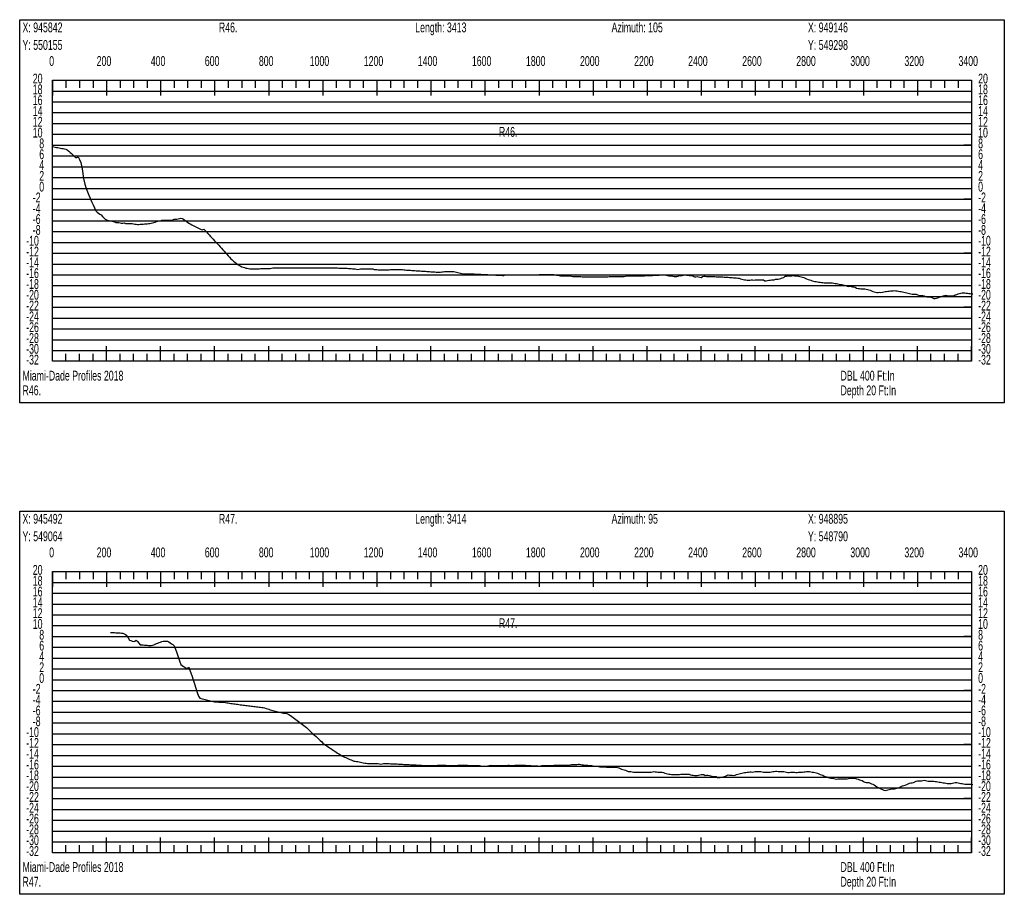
# Model space of a CAD drawing. Header units: feet. Extents: x 1 to 30, y -268 to -1.
# Tile 56 of 94: x 11 to 20, y -109 to -101. Entities that reach past the tile are written whole.
import ezdxf

# ---------------------------------------------------------------- set-up
doc = ezdxf.new("R2010")
doc.units = ezdxf.units.FT
doc.header["$MEASUREMENT"] = 0
doc.layers.add('LABELS', color=7, linetype='Continuous')
doc.layers.add('XSECTION', color=7, linetype='Continuous')

msp = doc.modelspace()

# ---------------------------------------------------------------- linework, layer by layer
at = {"layer": 'XSECTION', "color": 0, "linetype": 'Continuous'}
for points in [[(11.106, -100.99), (20.212, -100.99), (20.212, -104.535), (11.106, -104.535), (11.106, -100.99)], [(11.409, -101.55), (19.909, -101.55), (19.909, -104.15), (11.409, -104.15), (11.409, -101.55)], [(11.409, -101.55), (11.409, -101.691)], [(11.409, -101.55), (11.409, -101.691)], [(11.409, -101.55), (11.409, -101.62)], [(11.409, -101.55), (11.409, -101.62)], [(11.534, -101.55), (11.534, -101.62)], [(11.659, -101.55), (11.659, -101.62)], [(11.784, -101.55), (11.784, -101.62)], [(11.909, -101.55), (11.909, -101.691)], [(11.909, -101.55), (11.909, -101.62)], [(12.034, -101.55), (12.034, -101.62)], [(12.159, -101.55), (12.159, -101.62)], [(12.284, -101.55), (12.284, -101.62)], [(12.409, -101.55), (12.409, -101.691)], [(12.409, -101.55), (12.409, -101.62)], [(12.534, -101.55), (12.534, -101.62)], [(12.659, -101.55), (12.659, -101.62)], [(12.784, -101.55), (12.784, -101.62)], [(12.909, -101.55), (12.909, -101.691)], [(12.909, -101.55), (12.909, -101.62)], [(13.034, -101.55), (13.034, -101.62)], [(13.159, -101.55), (13.159, -101.62)], [(13.284, -101.55), (13.284, -101.62)], [(13.409, -101.55), (13.409, -101.691)], [(13.409, -101.55), (13.409, -101.62)], [(13.534, -101.55), (13.534, -101.62)], [(13.659, -101.55), (13.659, -101.62)], [(13.784, -101.55), (13.784, -101.62)], [(13.909, -101.55), (13.909, -101.691)], [(13.909, -101.55), (13.909, -101.62)], [(14.034, -101.55), (14.034, -101.62)], [(14.159, -101.55), (14.159, -101.62)], [(14.284, -101.55), (14.284, -101.62)], [(14.409, -101.55), (14.409, -101.691)], [(14.409, -101.55), (14.409, -101.62)], [(14.534, -101.55), (14.534, -101.62)], [(14.659, -101.55), (14.659, -101.62)], [(14.784, -101.55), (14.784, -101.62)], [(14.909, -101.55), (14.909, -101.691)], [(14.909, -101.55), (14.909, -101.62)], [(15.034, -101.55), (15.034, -101.62)], [(15.159, -101.55), (15.159, -101.62)], [(15.284, -101.55), (15.284, -101.62)], [(15.409, -101.55), (15.409, -101.691)], [(15.409, -101.55), (15.409, -101.62)], [(15.534, -101.55), (15.534, -101.62)], [(15.659, -101.55), (15.659, -101.62)], [(15.784, -101.55), (15.784, -101.62)], [(15.909, -101.55), (15.909, -101.691)], [(15.909, -101.55), (15.909, -101.62)], [(16.034, -101.55), (16.034, -101.62)], [(16.159, -101.55), (16.159, -101.62)], [(16.284, -101.55), (16.284, -101.62)], [(16.409, -101.55), (16.409, -101.691)], [(16.409, -101.55), (16.409, -101.62)], [(16.534, -101.55), (16.534, -101.62)], [(16.659, -101.55), (16.659, -101.62)], [(16.784, -101.55), (16.784, -101.62)], [(16.909, -101.55), (16.909, -101.691)], [(16.909, -101.55), (16.909, -101.62)], [(17.034, -101.55), (17.034, -101.62)], [(17.159, -101.55), (17.159, -101.62)], [(17.284, -101.55), (17.284, -101.62)], [(17.409, -101.55), (17.409, -101.691)], [(17.409, -101.55), (17.409, -101.62)], [(17.534, -101.55), (17.534, -101.62)], [(17.659, -101.55), (17.659, -101.62)], [(17.784, -101.55), (17.784, -101.62)], [(17.909, -101.55), (17.909, -101.691)], [(17.909, -101.55), (17.909, -101.62)], [(18.034, -101.55), (18.034, -101.62)], [(18.159, -101.55), (18.159, -101.62)], [(18.284, -101.55), (18.284, -101.62)], [(18.409, -101.55), (18.409, -101.691)], [(18.409, -101.55), (18.409, -101.62)], [(18.534, -101.55), (18.534, -101.62)], [(18.659, -101.55), (18.659, -101.62)], [(18.784, -101.55), (18.784, -101.62)], [(18.909, -101.55), (18.909, -101.691)], [(18.909, -101.55), (18.909, -101.62)], [(19.034, -101.55), (19.034, -101.62)], [(19.159, -101.55), (19.159, -101.62)], [(19.284, -101.55), (19.284, -101.62)], [(19.409, -101.55), (19.409, -101.691)], [(19.409, -101.55), (19.409, -101.62)], [(19.534, -101.55), (19.534, -101.62)], [(19.659, -101.55), (19.659, -101.62)], [(19.784, -101.55), (19.784, -101.62)], [(19.909, -101.55), (19.909, -101.691)], [(19.909, -101.55), (19.909, -101.62)], [(11.409, -102.15), (11.479, -102.15)], [(19.909, -102.15), (19.839, -102.15)], [(11.409, -102.65), (11.479, -102.65)], [(19.909, -102.65), (19.839, -102.65)], [(11.409, -103.15), (11.479, -103.15)], [(19.909, -103.15), (19.839, -103.15)], [(11.409, -103.65), (11.479, -103.65)], [(19.909, -103.65), (19.839, -103.65)], [(11.409, -104.15), (11.409, -104.009)], [(11.409, -104.15), (11.409, -104.009)], [(11.409, -104.15), (11.409, -104.08)], [(11.409, -104.15), (11.409, -104.08)], [(11.534, -104.15), (11.534, -104.08)], [(11.659, -104.15), (11.659, -104.08)], [(11.784, -104.15), (11.784, -104.08)], [(11.909, -104.15), (11.909, -104.009)], [(11.909, -104.15), (11.909, -104.08)], [(12.034, -104.15), (12.034, -104.08)], [(12.159, -104.15), (12.159, -104.08)], [(12.284, -104.15), (12.284, -104.08)], [(12.409, -104.15), (12.409, -104.009)], [(12.409, -104.15), (12.409, -104.08)], [(12.534, -104.15), (12.534, -104.08)], [(12.659, -104.15), (12.659, -104.08)], [(12.784, -104.15), (12.784, -104.08)], [(12.909, -104.15), (12.909, -104.009)], [(12.909, -104.15), (12.909, -104.08)], [(13.034, -104.15), (13.034, -104.08)], [(13.159, -104.15), (13.159, -104.08)], [(13.284, -104.15), (13.284, -104.08)], [(13.409, -104.15), (13.409, -104.009)], [(13.409, -104.15), (13.409, -104.08)], [(13.534, -104.15), (13.534, -104.08)], [(13.659, -104.15), (13.659, -104.08)], [(13.784, -104.15), (13.784, -104.08)], [(13.909, -104.15), (13.909, -104.009)], [(13.909, -104.15), (13.909, -104.08)], [(14.034, -104.15), (14.034, -104.08)], [(14.159, -104.15), (14.159, -104.08)], [(14.284, -104.15), (14.284, -104.08)], [(14.409, -104.15), (14.409, -104.009)], [(14.409, -104.15), (14.409, -104.08)], [(14.534, -104.15), (14.534, -104.08)], [(14.659, -104.15), (14.659, -104.08)], [(14.784, -104.15), (14.784, -104.08)], [(14.909, -104.15), (14.909, -104.009)], [(14.909, -104.15), (14.909, -104.08)], [(15.034, -104.15), (15.034, -104.08)], [(15.159, -104.15), (15.159, -104.08)], [(15.284, -104.15), (15.284, -104.08)], [(15.409, -104.15), (15.409, -104.009)], [(15.409, -104.15), (15.409, -104.08)], [(15.534, -104.15), (15.534, -104.08)], [(15.659, -104.15), (15.659, -104.08)], [(15.784, -104.15), (15.784, -104.08)], [(15.909, -104.15), (15.909, -104.009)], [(15.909, -104.15), (15.909, -104.08)], [(16.034, -104.15), (16.034, -104.08)], [(16.159, -104.15), (16.159, -104.08)], [(16.284, -104.15), (16.284, -104.08)], [(16.409, -104.15), (16.409, -104.009)], [(16.409, -104.15), (16.409, -104.08)], [(16.534, -104.15), (16.534, -104.08)], [(16.659, -104.15), (16.659, -104.08)], [(16.784, -104.15), (16.784, -104.08)], [(16.909, -104.15), (16.909, -104.009)], [(16.909, -104.15), (16.909, -104.08)], [(17.034, -104.15), (17.034, -104.08)], [(17.159, -104.15), (17.159, -104.08)], [(17.284, -104.15), (17.284, -104.08)], [(17.409, -104.15), (17.409, -104.009)], [(17.409, -104.15), (17.409, -104.08)], [(17.534, -104.15), (17.534, -104.08)], [(17.659, -104.15), (17.659, -104.08)], [(17.784, -104.15), (17.784, -104.08)], [(17.909, -104.15), (17.909, -104.009)], [(17.909, -104.15), (17.909, -104.08)], [(18.034, -104.15), (18.034, -104.08)], [(18.159, -104.15), (18.159, -104.08)], [(18.284, -104.15), (18.284, -104.08)], [(18.409, -104.15), (18.409, -104.009)], [(18.409, -104.15), (18.409, -104.08)], [(18.534, -104.15), (18.534, -104.08)], [(18.659, -104.15), (18.659, -104.08)], [(18.784, -104.15), (18.784, -104.08)], [(18.909, -104.15), (18.909, -104.009)], [(18.909, -104.15), (18.909, -104.08)], [(19.034, -104.15), (19.034, -104.08)], [(19.159, -104.15), (19.159, -104.08)], [(19.284, -104.15), (19.284, -104.08)], [(19.409, -104.15), (19.409, -104.009)], [(19.409, -104.15), (19.409, -104.08)], [(19.534, -104.15), (19.534, -104.08)], [(19.659, -104.15), (19.659, -104.08)], [(19.784, -104.15), (19.784, -104.08)], [(19.909, -104.15), (19.909, -104.009)], [(19.909, -104.15), (19.909, -104.08)], [(11.106, -105.535), (20.212, -105.535), (20.212, -109.08), (11.106, -109.08), (11.106, -105.535)], [(11.409, -106.095), (19.909, -106.095), (19.909, -108.695), (11.409, -108.695), (11.409, -106.095)], [(11.409, -106.095), (11.409, -106.236)], [(11.409, -106.095), (11.409, -106.236)], [(11.409, -106.095), (11.409, -106.165)], [(11.409, -106.095), (11.409, -106.165)], [(11.534, -106.095), (11.534, -106.165)], [(11.659, -106.095), (11.659, -106.165)], [(11.784, -106.095), (11.784, -106.165)], [(11.909, -106.095), (11.909, -106.236)], [(11.909, -106.095), (11.909, -106.165)], [(12.034, -106.095), (12.034, -106.165)], [(12.159, -106.095), (12.159, -106.165)], [(12.284, -106.095), (12.284, -106.165)], [(12.409, -106.095), (12.409, -106.236)], [(12.409, -106.095), (12.409, -106.165)], [(12.534, -106.095), (12.534, -106.165)], [(12.659, -106.095), (12.659, -106.165)], [(12.784, -106.095), (12.784, -106.165)], [(12.909, -106.095), (12.909, -106.236)], [(12.909, -106.095), (12.909, -106.165)], [(13.034, -106.095), (13.034, -106.165)], [(13.159, -106.095), (13.159, -106.165)], [(13.284, -106.095), (13.284, -106.165)], [(13.409, -106.095), (13.409, -106.236)], [(13.409, -106.095), (13.409, -106.165)], [(13.534, -106.095), (13.534, -106.165)], [(13.659, -106.095), (13.659, -106.165)], [(13.784, -106.095), (13.784, -106.165)], [(13.909, -106.095), (13.909, -106.236)], [(13.909, -106.095), (13.909, -106.165)], [(14.034, -106.095), (14.034, -106.165)], [(14.159, -106.095), (14.159, -106.165)], [(14.284, -106.095), (14.284, -106.165)], [(14.409, -106.095), (14.409, -106.236)], [(14.409, -106.095), (14.409, -106.165)], [(14.534, -106.095), (14.534, -106.165)], [(14.659, -106.095), (14.659, -106.165)], [(14.784, -106.095), (14.784, -106.165)], [(14.909, -106.095), (14.909, -106.236)], [(14.909, -106.095), (14.909, -106.165)], [(15.034, -106.095), (15.034, -106.165)], [(15.159, -106.095), (15.159, -106.165)], [(15.284, -106.095), (15.284, -106.165)], [(15.409, -106.095), (15.409, -106.236)], [(15.409, -106.095), (15.409, -106.165)], [(15.534, -106.095), (15.534, -106.165)], [(15.659, -106.095), (15.659, -106.165)], [(15.784, -106.095), (15.784, -106.165)], [(15.909, -106.095), (15.909, -106.236)], [(15.909, -106.095), (15.909, -106.165)], [(16.034, -106.095), (16.034, -106.165)], [(16.159, -106.095), (16.159, -106.165)], [(16.284, -106.095), (16.284, -106.165)], [(16.409, -106.095), (16.409, -106.236)], [(16.409, -106.095), (16.409, -106.165)], [(16.534, -106.095), (16.534, -106.165)], [(16.659, -106.095), (16.659, -106.165)], [(16.784, -106.095), (16.784, -106.165)], [(16.909, -106.095), (16.909, -106.236)], [(16.909, -106.095), (16.909, -106.165)], [(17.034, -106.095), (17.034, -106.165)], [(17.159, -106.095), (17.159, -106.165)], [(17.284, -106.095), (17.284, -106.165)], [(17.409, -106.095), (17.409, -106.236)], [(17.409, -106.095), (17.409, -106.165)], [(17.534, -106.095), (17.534, -106.165)], [(17.659, -106.095), (17.659, -106.165)], [(17.784, -106.095), (17.784, -106.165)], [(17.909, -106.095), (17.909, -106.236)], [(17.909, -106.095), (17.909, -106.165)], [(18.034, -106.095), (18.034, -106.165)], [(18.159, -106.095), (18.159, -106.165)], [(18.284, -106.095), (18.284, -106.165)], [(18.409, -106.095), (18.409, -106.236)], [(18.409, -106.095), (18.409, -106.165)], [(18.534, -106.095), (18.534, -106.165)], [(18.659, -106.095), (18.659, -106.165)], [(18.784, -106.095), (18.784, -106.165)], [(18.909, -106.095), (18.909, -106.236)], [(18.909, -106.095), (18.909, -106.165)], [(19.034, -106.095), (19.034, -106.165)], [(19.159, -106.095), (19.159, -106.165)], [(19.284, -106.095), (19.284, -106.165)], [(19.409, -106.095), (19.409, -106.236)], [(19.409, -106.095), (19.409, -106.165)], [(19.534, -106.095), (19.534, -106.165)], [(19.659, -106.095), (19.659, -106.165)], [(19.784, -106.095), (19.784, -106.165)], [(19.909, -106.095), (19.909, -106.236)], [(19.909, -106.095), (19.909, -106.165)], [(11.409, -106.695), (11.479, -106.695)], [(19.909, -106.695), (19.839, -106.695)], [(11.409, -107.195), (11.479, -107.195)], [(19.909, -107.195), (19.839, -107.195)], [(11.409, -107.695), (11.479, -107.695)], [(19.909, -107.695), (19.839, -107.695)], [(11.409, -108.195), (11.479, -108.195)], [(19.909, -108.195), (19.839, -108.195)], [(11.409, -108.695), (11.409, -108.554)], [(11.409, -108.695), (11.409, -108.554)], [(11.409, -108.695), (11.409, -108.625)], [(11.409, -108.695), (11.409, -108.625)], [(11.534, -108.695), (11.534, -108.625)], [(11.659, -108.695), (11.659, -108.625)], [(11.784, -108.695), (11.784, -108.625)], [(11.909, -108.695), (11.909, -108.554)], [(11.909, -108.695), (11.909, -108.625)], [(12.034, -108.695), (12.034, -108.625)], [(12.159, -108.695), (12.159, -108.625)], [(12.284, -108.695), (12.284, -108.625)], [(12.409, -108.695), (12.409, -108.554)], [(12.409, -108.695), (12.409, -108.625)], [(12.534, -108.695), (12.534, -108.625)], [(12.659, -108.695), (12.659, -108.625)], [(12.784, -108.695), (12.784, -108.625)], [(12.909, -108.695), (12.909, -108.554)], [(12.909, -108.695), (12.909, -108.625)], [(13.034, -108.695), (13.034, -108.625)], [(13.159, -108.695), (13.159, -108.625)], [(13.284, -108.695), (13.284, -108.625)], [(13.409, -108.695), (13.409, -108.554)], [(13.409, -108.695), (13.409, -108.625)], [(13.534, -108.695), (13.534, -108.625)], [(13.659, -108.695), (13.659, -108.625)], [(13.784, -108.695), (13.784, -108.625)], [(13.909, -108.695), (13.909, -108.554)], [(13.909, -108.695), (13.909, -108.625)], [(14.034, -108.695), (14.034, -108.625)], [(14.159, -108.695), (14.159, -108.625)], [(14.284, -108.695), (14.284, -108.625)], [(14.409, -108.695), (14.409, -108.554)], [(14.409, -108.695), (14.409, -108.625)], [(14.534, -108.695), (14.534, -108.625)], [(14.659, -108.695), (14.659, -108.625)], [(14.784, -108.695), (14.784, -108.625)], [(14.909, -108.695), (14.909, -108.554)], [(14.909, -108.695), (14.909, -108.625)], [(15.034, -108.695), (15.034, -108.625)], [(15.159, -108.695), (15.159, -108.625)], [(15.284, -108.695), (15.284, -108.625)], [(15.409, -108.695), (15.409, -108.554)], [(15.409, -108.695), (15.409, -108.625)], [(15.534, -108.695), (15.534, -108.625)], [(15.659, -108.695), (15.659, -108.625)], [(15.784, -108.695), (15.784, -108.625)], [(15.909, -108.695), (15.909, -108.554)], [(15.909, -108.695), (15.909, -108.625)], [(16.034, -108.695), (16.034, -108.625)], [(16.159, -108.695), (16.159, -108.625)], [(16.284, -108.695), (16.284, -108.625)], [(16.409, -108.695), (16.409, -108.554)], [(16.409, -108.695), (16.409, -108.625)], [(16.534, -108.695), (16.534, -108.625)], [(16.659, -108.695), (16.659, -108.625)], [(16.784, -108.695), (16.784, -108.625)], [(16.909, -108.695), (16.909, -108.554)], [(16.909, -108.695), (16.909, -108.625)], [(17.034, -108.695), (17.034, -108.625)], [(17.159, -108.695), (17.159, -108.625)], [(17.284, -108.695), (17.284, -108.625)], [(17.409, -108.695), (17.409, -108.554)], [(17.409, -108.695), (17.409, -108.625)], [(17.534, -108.695), (17.534, -108.625)], [(17.659, -108.695), (17.659, -108.625)], [(17.784, -108.695), (17.784, -108.625)], [(17.909, -108.695), (17.909, -108.554)], [(17.909, -108.695), (17.909, -108.625)], [(18.034, -108.695), (18.034, -108.625)], [(18.159, -108.695), (18.159, -108.625)], [(18.284, -108.695), (18.284, -108.625)], [(18.409, -108.695), (18.409, -108.554)], [(18.409, -108.695), (18.409, -108.625)], [(18.534, -108.695), (18.534, -108.625)], [(18.659, -108.695), (18.659, -108.625)], [(18.784, -108.695), (18.784, -108.625)], [(18.909, -108.695), (18.909, -108.554)], [(18.909, -108.695), (18.909, -108.625)], [(19.034, -108.695), (19.034, -108.625)], [(19.159, -108.695), (19.159, -108.625)], [(19.284, -108.695), (19.284, -108.625)], [(19.409, -108.695), (19.409, -108.554)], [(19.409, -108.695), (19.409, -108.625)], [(19.534, -108.695), (19.534, -108.625)], [(19.659, -108.695), (19.659, -108.625)], [(19.784, -108.695), (19.784, -108.625)], [(19.909, -108.695), (19.909, -108.554)], [(19.909, -108.695), (19.909, -108.625)]]:
    msp.add_lwpolyline(points, dxfattribs=at)
at = {"layer": 'XSECTION', "color": 0}
for points in [[(11.409, -101.65), (19.909, -101.65)], [(11.409, -101.75), (19.909, -101.75)], [(11.409, -101.85), (19.909, -101.85)], [(11.409, -101.95), (19.909, -101.95)], [(11.409, -102.05), (19.909, -102.05)], [(11.409, -102.15), (19.909, -102.15)], [(11.409, -102.25), (19.909, -102.25)], [(11.409, -102.35), (19.909, -102.35)], [(11.409, -102.45), (19.909, -102.45)], [(11.409, -102.55), (19.909, -102.55)], [(11.409, -102.65), (19.909, -102.65)], [(11.409, -102.75), (19.909, -102.75)], [(11.409, -102.85), (19.909, -102.85)], [(11.409, -102.95), (19.909, -102.95)], [(11.409, -103.05), (19.909, -103.05)], [(11.409, -103.15), (19.909, -103.15)], [(11.409, -103.25), (19.909, -103.25)], [(11.409, -103.35), (19.909, -103.35)], [(11.409, -103.45), (19.909, -103.45)], [(11.409, -103.55), (19.909, -103.55)], [(11.409, -103.65), (19.909, -103.65)], [(11.409, -103.75), (19.909, -103.75)], [(11.409, -103.85), (19.909, -103.85)], [(11.409, -103.95), (19.909, -103.95)], [(11.409, -104.05), (19.909, -104.05)], [(11.409, -106.195), (19.909, -106.195)], [(11.409, -106.295), (19.909, -106.295)], [(11.409, -106.395), (19.909, -106.395)], [(11.409, -106.495), (19.909, -106.495)], [(11.409, -106.595), (19.909, -106.595)], [(11.409, -106.695), (19.909, -106.695)], [(11.409, -106.795), (19.909, -106.795)], [(11.409, -106.895), (19.909, -106.895)], [(11.409, -106.995), (19.909, -106.995)], [(11.409, -107.095), (19.909, -107.095)], [(11.409, -107.195), (19.909, -107.195)], [(11.409, -107.295), (19.909, -107.295)], [(11.409, -107.395), (19.909, -107.395)], [(11.409, -107.495), (19.909, -107.495)], [(11.409, -107.595), (19.909, -107.595)], [(11.409, -107.695), (19.909, -107.695)], [(11.409, -107.795), (19.909, -107.795)], [(11.409, -107.895), (19.909, -107.895)], [(11.409, -107.995), (19.909, -107.995)], [(11.409, -108.095), (19.909, -108.095)], [(11.409, -108.195), (19.909, -108.195)], [(11.409, -108.295), (19.909, -108.295)], [(11.409, -108.395), (19.909, -108.395)], [(11.409, -108.495), (19.909, -108.495)], [(11.409, -108.595), (19.909, -108.595)]]:
    msp.add_lwpolyline(points, dxfattribs=at)
at = {"layer": 'XSECTION', "color": 5, "linetype": 'Continuous'}
for points in [[(11.409, -102.164), (11.4215, -102.1665), (11.434, -102.169), (11.4465, -102.171), (11.459, -102.1735), (11.4715, -102.1755), (11.484, -102.178), (11.4965, -102.18), (11.509, -102.1825), (11.5215, -102.1845), (11.534, -102.187), (11.5465, -102.1935), (11.559, -102.2055), (11.5715, -102.217), (11.584, -102.229), (11.5965, -102.241), (11.609, -102.2525), (11.6215, -102.2645), (11.634, -102.266), (11.6465, -102.259), (11.659, -102.283), (11.6715, -102.31), (11.684, -102.371), (11.6965, -102.458), (11.709, -102.511), (11.7215, -102.5525), (11.734, -102.582), (11.7465, -102.612), (11.759, -102.6415), (11.7715, -102.6715), (11.784, -102.701), (11.7965, -102.731), (11.809, -102.757), (11.8215, -102.771), (11.834, -102.7805), (11.8465, -102.7885), (11.859, -102.7955), (11.8715, -102.8095), (11.884, -102.822), (11.8965, -102.8355), (11.909, -102.8415), (11.9215, -102.8445), (11.934, -102.8475), (11.9465, -102.8505), (11.959, -102.854), (11.9715, -102.857), (11.984, -102.8605), (11.9965, -102.8645), (12.009, -102.8645), (12.0215, -102.8655), (12.034, -102.8685), (12.0465, -102.8725), (12.059, -102.8735), (12.0715, -102.8705), (12.084, -102.8745), (12.0965, -102.875), (12.109, -102.875), (12.1215, -102.875), (12.134, -102.875), (12.1465, -102.875), (12.159, -102.8795), (12.1715, -102.88), (12.184, -102.8825), (12.1965, -102.8845), (12.209, -102.8835), (12.2215, -102.8825), (12.234, -102.8815), (12.2465, -102.8805), (12.259, -102.8795), (12.2715, -102.878), (12.284, -102.877), (12.2965, -102.876), (12.309, -102.8745), (12.3215, -102.8725), (12.334, -102.8705), (12.3465, -102.866), (12.359, -102.8615), (12.3715, -102.857), (12.384, -102.8525), (12.3965, -102.8505), (12.409, -102.849), (12.4215, -102.8455), (12.434, -102.8455), (12.4465, -102.8455), (12.459, -102.8455), (12.4715, -102.8455), (12.484, -102.8455), (12.4965, -102.8455), (12.509, -102.843), (12.5215, -102.8405), (12.534, -102.8365), (12.5465, -102.8355), (12.559, -102.8355), (12.5715, -102.8325), (12.584, -102.829), (12.5965, -102.826), (12.609, -102.829), (12.6215, -102.8365), (12.634, -102.8455), (12.6465, -102.854), (12.659, -102.8625), (12.6715, -102.871), (12.684, -102.8795), (12.6965, -102.8885), (12.709, -102.893), (12.7215, -102.901), (12.734, -102.9055), (12.7465, -102.911), (12.759, -102.917), (12.7715, -102.9235), (12.784, -102.9315), (12.7965, -102.933), (12.809, -102.9265), (12.8215, -102.939), (12.834, -102.9525), (12.8465, -102.9665), (12.859, -102.98), (12.8715, -102.994), (12.884, -103.0075), (12.8965, -103.0215), (12.909, -103.0355), (12.9215, -103.049), (12.934, -103.063), (12.9465, -103.077), (12.959, -103.0905), (12.9715, -103.1045), (12.984, -103.1185), (12.9965, -103.132), (13.009, -103.146), (13.0215, -103.1595), (13.034, -103.1735), (13.0465, -103.1875), (13.059, -103.201), (13.0715, -103.212), (13.084, -103.223), (13.0965, -103.2335), (13.109, -103.2435), (13.1215, -103.253), (13.134, -103.261), (13.1465, -103.268), (13.159, -103.275), (13.1715, -103.28), (13.184, -103.2835), (13.1965, -103.287), (13.209, -103.2895), (13.2215, -103.2915), (13.234, -103.293), (13.2465, -103.294), (13.259, -103.2945), (13.2715, -103.2945), (13.284, -103.295), (13.2965, -103.295), (13.309, -103.295), (13.3215, -103.2935), (13.334, -103.292), (13.3465, -103.2905), (13.359, -103.2905), (13.3715, -103.2905), (13.384, -103.2905), (13.3965, -103.2905), (13.409, -103.2905), (13.4215, -103.2905), (13.434, -103.287), (13.4465, -103.286), (13.459, -103.286), (13.4715, -103.286), (13.484, -103.286), (13.4965, -103.286), (13.509, -103.286), (13.5215, -103.286), (13.534, -103.286), (13.5465, -103.286), (13.559, -103.286), (13.5715, -103.286), (13.584, -103.286), (13.5965, -103.286), (13.609, -103.286), (13.6215, -103.286), (13.634, -103.286), (13.6465, -103.2865), (13.659, -103.2865), (13.6715, -103.2865), (13.684, -103.2865), (13.6965, -103.2865), (13.709, -103.286), (13.7215, -103.286), (13.734, -103.2865), (13.7465, -103.286), (13.759, -103.286), (13.7715, -103.286), (13.784, -103.286), (13.7965, -103.286), (13.809, -103.286), (13.8215, -103.286), (13.834, -103.286), (13.8465, -103.286), (13.859, -103.286), (13.8715, -103.286), (13.884, -103.286), (13.8965, -103.286), (13.909, -103.286), (13.9215, -103.286), (13.934, -103.2855), (13.9465, -103.2855), (13.959, -103.2855), (13.9715, -103.2855), (13.984, -103.2855), (13.9965, -103.2855), (14.009, -103.2855), (14.0215, -103.286), (14.034, -103.2865), (14.0465, -103.2865), (14.059, -103.287), (14.0715, -103.2875), (14.084, -103.288), (14.0965, -103.2885), (14.109, -103.2885), (14.1215, -103.289), (14.134, -103.2895), (14.1465, -103.29), (14.159, -103.29), (14.1715, -103.2905), (14.184, -103.294), (14.1965, -103.295), (14.209, -103.2955), (14.2215, -103.299), (14.234, -103.3), (14.2465, -103.2985), (14.259, -103.295), (14.2715, -103.295), (14.284, -103.295), (14.2965, -103.295), (14.309, -103.295), (14.3215, -103.295), (14.334, -103.295), (14.3465, -103.295), (14.359, -103.295), (14.3715, -103.296), (14.384, -103.2995), (14.3965, -103.2995), (14.409, -103.3015), (14.4215, -103.3045), (14.434, -103.3045), (14.4465, -103.3045), (14.459, -103.3045), (14.4715, -103.3045), (14.484, -103.305), (14.4965, -103.305), (14.509, -103.305), (14.5215, -103.303), (14.534, -103.3), (14.5465, -103.3), (14.559, -103.3), (14.5715, -103.3), (14.584, -103.3), (14.5965, -103.3005), (14.609, -103.3005), (14.6215, -103.3005), (14.634, -103.301), (14.6465, -103.302), (14.659, -103.3035), (14.6715, -103.3045), (14.684, -103.3055), (14.6965, -103.3065), (14.709, -103.307), (14.7215, -103.308), (14.734, -103.309), (14.7465, -103.31), (14.759, -103.3105), (14.7715, -103.3115), (14.784, -103.3125), (14.7965, -103.3135), (14.809, -103.314), (14.8215, -103.315), (14.834, -103.316), (14.8465, -103.317), (14.859, -103.3175), (14.8715, -103.3185), (14.884, -103.3195), (14.8965, -103.32), (14.909, -103.321), (14.9215, -103.322), (14.934, -103.323), (14.9465, -103.3235), (14.959, -103.3245), (14.9715, -103.325), (14.984, -103.325), (14.9965, -103.324), (15.009, -103.323), (15.0215, -103.3215), (15.034, -103.3205), (15.0465, -103.32), (15.059, -103.32), (15.0715, -103.32), (15.084, -103.32), (15.0965, -103.32), (15.109, -103.32), (15.1215, -103.32), (15.134, -103.3225), (15.1465, -103.3255), (15.159, -103.329), (15.1715, -103.332), (15.184, -103.3355), (15.1965, -103.339), (15.209, -103.34), (15.2215, -103.34), (15.234, -103.34), (15.2465, -103.34), (15.259, -103.34), (15.2715, -103.34), (15.284, -103.3405), (15.2965, -103.341), (15.309, -103.3415), (15.3215, -103.3425), (15.334, -103.343), (15.3465, -103.3435), (15.359, -103.3445), (15.3715, -103.345), (15.384, -103.3455), (15.3965, -103.346), (15.409, -103.347), (15.4215, -103.3475), (15.434, -103.348), (15.4465, -103.3485), (15.459, -103.3495), (15.4715, -103.35), (15.484, -103.3505), (15.4965, -103.3515), (15.509, -103.352), (15.5215, -103.3525), (15.534, -103.353), (15.5465, -103.354), (15.559, -103.3545), (15.5715, -103.355), (15.584, -103.355), (15.5965, -103.3515), (15.609, -103.35), (15.6215, -103.35), (15.634, -103.35), (15.6465, -103.35), (15.659, -103.35), (15.6715, -103.35), (15.684, -103.35), (15.6965, -103.35), (15.709, -103.35), (15.7215, -103.35), (15.734, -103.35), (15.7465, -103.35), (15.759, -103.35), (15.7715, -103.35), (15.784, -103.35), (15.7965, -103.35), (15.809, -103.3505), (15.8215, -103.35), (15.834, -103.3495), (15.8465, -103.3495), (15.859, -103.349), (15.8715, -103.349), (15.884, -103.3485), (15.8965, -103.3485), (15.909, -103.348), (15.9215, -103.348), (15.934, -103.3475), (15.9465, -103.3475), (15.959, -103.347), (15.9715, -103.347), (15.984, -103.3465), (15.9965, -103.346), (16.009, -103.346), (16.0215, -103.3455), (16.034, -103.3455), (16.0465, -103.3475), (16.059, -103.3505), (16.0715, -103.3525), (16.084, -103.354), (16.0965, -103.356), (16.109, -103.3595), (16.1215, -103.36), (16.134, -103.36), (16.1465, -103.36), (16.159, -103.36), (16.1715, -103.36), (16.184, -103.36), (16.1965, -103.36), (16.209, -103.3615), (16.2215, -103.365), (16.234, -103.365), (16.2465, -103.365), (16.259, -103.365), (16.2715, -103.365), (16.284, -103.365), (16.2965, -103.3645), (16.309, -103.3675), (16.3215, -103.3695), (16.334, -103.37), (16.3465, -103.37), (16.359, -103.37), (16.3715, -103.37), (16.384, -103.37), (16.3965, -103.37), (16.409, -103.37), (16.4215, -103.37), (16.434, -103.37), (16.4465, -103.37), (16.459, -103.37), (16.4715, -103.37), (16.484, -103.37), (16.4965, -103.37), (16.509, -103.37), (16.5215, -103.37), (16.534, -103.37), (16.5465, -103.37), (16.559, -103.3665), (16.5715, -103.365), (16.584, -103.365), (16.5965, -103.365), (16.609, -103.3655), (16.6215, -103.3655), (16.634, -103.3655), (16.6465, -103.3655), (16.659, -103.3655), (16.6715, -103.3655), (16.684, -103.3655), (16.6965, -103.3655), (16.709, -103.3625), (16.7215, -103.36), (16.734, -103.36), (16.7465, -103.36), (16.759, -103.36), (16.7715, -103.3605), (16.784, -103.36), (16.7965, -103.36), (16.809, -103.36), (16.8215, -103.36), (16.834, -103.36), (16.8465, -103.36), (16.859, -103.3595), (16.8715, -103.359), (16.884, -103.3585), (16.8965, -103.3575), (16.909, -103.357), (16.9215, -103.3565), (16.934, -103.356), (16.9465, -103.3555), (16.959, -103.355), (16.9715, -103.3545), (16.984, -103.3535), (16.9965, -103.353), (17.009, -103.3525), (17.0215, -103.352), (17.034, -103.3515), (17.0465, -103.351), (17.059, -103.3505), (17.0715, -103.351), (17.084, -103.3545), (17.0965, -103.3565), (17.109, -103.358), (17.1215, -103.36), (17.134, -103.36), (17.1465, -103.362), (17.159, -103.365), (17.1715, -103.365), (17.184, -103.365), (17.1965, -103.362), (17.209, -103.355), (17.2215, -103.358), (17.234, -103.3575), (17.2465, -103.3535), (17.259, -103.35), (17.2715, -103.353), (17.284, -103.3545), (17.2965, -103.355), (17.309, -103.355), (17.3215, -103.357), (17.334, -103.361), (17.3465, -103.3685), (17.359, -103.367), (17.3715, -103.366), (17.384, -103.3695), (17.3965, -103.3725), (17.409, -103.3735), (17.4215, -103.3665), (17.434, -103.3625), (17.4465, -103.361), (17.459, -103.365), (17.4715, -103.365), (17.484, -103.364), (17.4965, -103.3645), (17.509, -103.3655), (17.5215, -103.366), (17.534, -103.3665), (17.5465, -103.367), (17.559, -103.3675), (17.5715, -103.3685), (17.584, -103.369), (17.5965, -103.3695), (17.609, -103.37), (17.6215, -103.371), (17.634, -103.3715), (17.6465, -103.3725), (17.659, -103.373), (17.6715, -103.374), (17.684, -103.3745), (17.6965, -103.376), (17.709, -103.377), (17.7215, -103.378), (17.734, -103.379), (17.7465, -103.38), (17.759, -103.382), (17.7715, -103.3855), (17.784, -103.389), (17.7965, -103.3925), (17.809, -103.395), (17.8215, -103.395), (17.834, -103.398), (17.8465, -103.4), (17.859, -103.4), (17.8715, -103.3965), (17.884, -103.3975), (17.8965, -103.3995), (17.909, -103.397), (17.9215, -103.395), (17.934, -103.395), (17.9465, -103.395), (17.959, -103.395), (17.9715, -103.395), (17.984, -103.397), (17.9965, -103.404), (18.009, -103.405), (18.0215, -103.403), (18.034, -103.4), (18.0465, -103.4), (18.059, -103.3975), (18.0715, -103.395), (18.084, -103.395), (18.0965, -103.3915), (18.109, -103.39), (18.1215, -103.39), (18.134, -103.386), (18.1465, -103.3825), (18.159, -103.379), (18.1715, -103.375), (18.184, -103.363), (18.1965, -103.361), (18.209, -103.3605), (18.2215, -103.3605), (18.234, -103.3605), (18.2465, -103.358), (18.259, -103.357), (18.2715, -103.3605), (18.284, -103.3605), (18.2965, -103.3605), (18.309, -103.3625), (18.3215, -103.366), (18.334, -103.369), (18.3465, -103.372), (18.359, -103.3745), (18.3715, -103.3805), (18.384, -103.3885), (18.3965, -103.3925), (18.409, -103.396), (18.4215, -103.3995), (18.434, -103.406), (18.4465, -103.41), (18.459, -103.412), (18.4715, -103.413), (18.484, -103.4145), (18.4965, -103.4165), (18.509, -103.4185), (18.5215, -103.4205), (18.534, -103.422), (18.5465, -103.423), (18.559, -103.424), (18.5715, -103.4245), (18.584, -103.4245), (18.5965, -103.4245), (18.609, -103.4245), (18.6215, -103.425), (18.634, -103.4265), (18.6465, -103.429), (18.659, -103.4315), (18.6715, -103.4335), (18.684, -103.4355), (18.6965, -103.438), (18.709, -103.44), (18.7215, -103.442), (18.734, -103.4445), (18.7465, -103.4495), (18.759, -103.454), (18.7715, -103.458), (18.784, -103.455), (18.7965, -103.4585), (18.809, -103.46), (18.8215, -103.4615), (18.834, -103.465), (18.8465, -103.473), (18.859, -103.475), (18.8715, -103.4775), (18.884, -103.48), (18.8965, -103.48), (18.909, -103.48), (18.9215, -103.48), (18.934, -103.4815), (18.9465, -103.4845), (18.959, -103.4875), (18.9715, -103.4915), (18.984, -103.4985), (18.9965, -103.5045), (19.009, -103.5085), (19.0215, -103.5105), (19.034, -103.5125), (19.0465, -103.512), (19.059, -103.5095), (19.0715, -103.5135), (19.084, -103.5115), (19.0965, -103.508), (19.109, -103.5055), (19.1215, -103.5035), (19.134, -103.5015), (19.1465, -103.5005), (19.159, -103.498), (19.1715, -103.498), (19.184, -103.497), (19.1965, -103.495), (19.209, -103.499), (19.2215, -103.4995), (19.234, -103.502), (19.2465, -103.504), (19.259, -103.5045), (19.2715, -103.508), (19.284, -103.511), (19.2965, -103.5135), (19.309, -103.5165), (19.3215, -103.519), (19.334, -103.523), (19.3465, -103.5265), (19.359, -103.528), (19.3715, -103.528), (19.384, -103.5275), (19.3965, -103.5275), (19.409, -103.5335), (19.4215, -103.538), (19.434, -103.5405), (19.4465, -103.5405), (19.459, -103.5405), (19.4715, -103.5435), (19.484, -103.549), (19.4965, -103.5525), (19.509, -103.554), (19.5215, -103.555), (19.534, -103.558), (19.5465, -103.5625), (19.559, -103.568), (19.5715, -103.569), (19.584, -103.566), (19.5965, -103.562), (19.609, -103.557), (19.6215, -103.554), (19.634, -103.5495), (19.6465, -103.545), (19.659, -103.541), (19.6715, -103.539), (19.684, -103.542), (19.6965, -103.5435), (19.709, -103.5435), (19.7215, -103.5435), (19.734, -103.5435), (19.7465, -103.5435), (19.759, -103.536), (19.7715, -103.531), (19.784, -103.5265), (19.7965, -103.523), (19.809, -103.519), (19.8215, -103.515), (19.834, -103.5165), (19.8465, -103.5175), (19.859, -103.519), (19.8715, -103.5205), (19.884, -103.5215), (19.8965, -103.523), (19.909, -103.5245), (19.9215, -103.5255)], [(11.947, -106.658), (11.959, -106.6585), (11.9715, -106.659), (11.984, -106.6595), (11.9965, -106.6605), (12.009, -106.661), (12.0215, -106.662), (12.034, -106.6625), (12.0465, -106.6635), (12.059, -106.664), (12.0715, -106.6695), (12.084, -106.6775), (12.0965, -106.685), (12.109, -106.707), (12.1215, -106.7295), (12.134, -106.732), (12.1465, -106.738), (12.159, -106.7415), (12.1715, -106.7395), (12.184, -106.7305), (12.1965, -106.7425), (12.209, -106.7575), (12.2215, -106.771), (12.234, -106.772), (12.2465, -106.7735), (12.259, -106.7745), (12.2715, -106.7755), (12.284, -106.7765), (12.2965, -106.778), (12.309, -106.779), (12.3215, -106.78), (12.334, -106.7765), (12.3465, -106.7715), (12.359, -106.7665), (12.3715, -106.7615), (12.384, -106.7565), (12.3965, -106.7515), (12.409, -106.7465), (12.4215, -106.741), (12.434, -106.738), (12.4465, -106.7385), (12.459, -106.7385), (12.4715, -106.7385), (12.484, -106.746), (12.4965, -106.754), (12.509, -106.762), (12.5215, -106.7705), (12.534, -106.7805), (12.5465, -106.8125), (12.559, -106.846), (12.5715, -106.8835), (12.584, -106.9195), (12.5965, -106.954), (12.609, -106.965), (12.6215, -106.9725), (12.634, -106.9805), (12.6465, -106.989), (12.659, -106.994), (12.6715, -106.9785), (12.684, -107.0175), (12.6965, -107.0565), (12.709, -107.095), (12.7215, -107.134), (12.734, -107.173), (12.7465, -107.212), (12.759, -107.248), (12.7715, -107.267), (12.784, -107.2695), (12.7965, -107.2725), (12.809, -107.275), (12.8215, -107.2775), (12.834, -107.2805), (12.8465, -107.2835), (12.859, -107.288), (12.8715, -107.292), (12.884, -107.2945), (12.8965, -107.297), (12.909, -107.2995), (12.9215, -107.3005), (12.934, -107.301), (12.9465, -107.3015), (12.959, -107.3025), (12.9715, -107.303), (12.984, -107.3035), (12.9965, -107.304), (13.009, -107.305), (13.0215, -107.3075), (13.034, -107.31), (13.0465, -107.313), (13.059, -107.3145), (13.0715, -107.316), (13.084, -107.318), (13.0965, -107.3195), (13.109, -107.321), (13.1215, -107.3225), (13.134, -107.3245), (13.1465, -107.326), (13.159, -107.3275), (13.1715, -107.329), (13.184, -107.331), (13.1965, -107.3325), (13.209, -107.334), (13.2215, -107.3355), (13.234, -107.3375), (13.2465, -107.339), (13.259, -107.3405), (13.2715, -107.342), (13.284, -107.344), (13.2965, -107.3455), (13.309, -107.347), (13.3215, -107.3485), (13.334, -107.3505), (13.3465, -107.352), (13.359, -107.3535), (13.3715, -107.3555), (13.384, -107.362), (13.3965, -107.3655), (13.409, -107.369), (13.4215, -107.3725), (13.434, -107.376), (13.4465, -107.379), (13.459, -107.3825), (13.4715, -107.386), (13.484, -107.3895), (13.4965, -107.3925), (13.509, -107.396), (13.5215, -107.3995), (13.534, -107.4025), (13.5465, -107.406), (13.559, -107.405), (13.5715, -107.405), (13.584, -107.4105), (13.5965, -107.418), (13.609, -107.427), (13.6215, -107.4365), (13.634, -107.4455), (13.6465, -107.4545), (13.659, -107.464), (13.6715, -107.473), (13.684, -107.482), (13.6965, -107.491), (13.709, -107.5005), (13.7215, -107.5095), (13.734, -107.5185), (13.7465, -107.528), (13.759, -107.538), (13.7715, -107.5495), (13.784, -107.5625), (13.7965, -107.574), (13.809, -107.586), (13.8215, -107.5975), (13.834, -107.609), (13.8465, -107.621), (13.859, -107.6325), (13.8715, -107.6445), (13.884, -107.656), (13.8965, -107.668), (13.909, -107.6805), (13.9215, -107.6915), (13.934, -107.701), (13.9465, -107.7075), (13.959, -107.7165), (13.9715, -107.726), (13.984, -107.7325), (13.9965, -107.741), (14.009, -107.7505), (14.0215, -107.757), (14.034, -107.765), (14.0465, -107.7745), (14.059, -107.781), (14.0715, -107.789), (14.084, -107.7985), (14.0965, -107.8045), (14.109, -107.81), (14.1215, -107.8155), (14.134, -107.821), (14.1465, -107.8265), (14.159, -107.832), (14.1715, -107.8375), (14.184, -107.843), (14.1965, -107.8485), (14.209, -107.849), (14.2215, -107.8505), (14.234, -107.853), (14.2465, -107.8555), (14.259, -107.858), (14.2715, -107.8605), (14.284, -107.863), (14.2965, -107.8655), (14.309, -107.868), (14.3215, -107.8695), (14.334, -107.8695), (14.3465, -107.87), (14.359, -107.87), (14.3715, -107.87), (14.384, -107.87), (14.3965, -107.87), (14.409, -107.87), (14.4215, -107.8715), (14.434, -107.8745), (14.4465, -107.875), (14.459, -107.8735), (14.4715, -107.87), (14.484, -107.87), (14.4965, -107.87), (14.509, -107.8705), (14.5215, -107.8715), (14.534, -107.872), (14.5465, -107.8725), (14.559, -107.873), (14.5715, -107.8735), (14.584, -107.874), (14.5965, -107.8745), (14.609, -107.875), (14.6215, -107.875), (14.634, -107.876), (14.6465, -107.8775), (14.659, -107.8785), (14.6715, -107.8795), (14.684, -107.88), (14.6965, -107.88), (14.709, -107.8805), (14.7215, -107.881), (14.734, -107.8815), (14.7465, -107.8825), (14.759, -107.883), (14.7715, -107.8835), (14.784, -107.884), (14.7965, -107.8845), (14.809, -107.885), (14.8215, -107.886), (14.834, -107.887), (14.8465, -107.888), (14.859, -107.889), (14.8715, -107.89), (14.884, -107.89), (14.8965, -107.89), (14.909, -107.89), (14.9215, -107.89), (14.934, -107.89), (14.9465, -107.89), (14.959, -107.8875), (14.9715, -107.885), (14.984, -107.885), (14.9965, -107.885), (15.009, -107.885), (15.0215, -107.885), (15.034, -107.885), (15.0465, -107.885), (15.059, -107.887), (15.0715, -107.89), (15.084, -107.89), (15.0965, -107.89), (15.109, -107.8895), (15.1215, -107.889), (15.134, -107.888), (15.1465, -107.887), (15.159, -107.8855), (15.1715, -107.885), (15.184, -107.885), (15.1965, -107.885), (15.209, -107.885), (15.2215, -107.885), (15.234, -107.885), (15.2465, -107.885), (15.259, -107.888), (15.2715, -107.89), (15.284, -107.89), (15.2965, -107.89), (15.309, -107.89), (15.3215, -107.89), (15.334, -107.89), (15.3465, -107.89), (15.359, -107.89), (15.3715, -107.8925), (15.384, -107.895), (15.3965, -107.895), (15.409, -107.895), (15.4215, -107.894), (15.434, -107.8915), (15.4465, -107.8895), (15.459, -107.8875), (15.4715, -107.885), (15.484, -107.888), (15.4965, -107.89), (15.509, -107.89), (15.5215, -107.89), (15.534, -107.89), (15.5465, -107.89), (15.559, -107.89), (15.5715, -107.89), (15.584, -107.89), (15.5965, -107.889), (15.609, -107.8875), (15.6215, -107.886), (15.634, -107.8865), (15.6465, -107.8895), (15.659, -107.89), (15.6715, -107.8895), (15.684, -107.886), (15.6965, -107.8855), (15.709, -107.8855), (15.7215, -107.8855), (15.734, -107.8855), (15.7465, -107.8855), (15.759, -107.885), (15.7715, -107.885), (15.784, -107.885), (15.7965, -107.887), (15.809, -107.89), (15.8215, -107.89), (15.834, -107.89), (15.8465, -107.8905), (15.859, -107.8905), (15.8715, -107.8905), (15.884, -107.8905), (15.8965, -107.893), (15.909, -107.895), (15.9215, -107.8915), (15.934, -107.89), (15.9465, -107.89), (15.959, -107.8895), (15.9715, -107.889), (15.984, -107.8885), (15.9965, -107.888), (16.009, -107.888), (16.0215, -107.8875), (16.034, -107.887), (16.0465, -107.8865), (16.059, -107.886), (16.0715, -107.886), (16.084, -107.8855), (16.0965, -107.8855), (16.109, -107.8855), (16.1215, -107.8855), (16.134, -107.8855), (16.1465, -107.8855), (16.159, -107.8855), (16.1715, -107.8855), (16.184, -107.8845), (16.1965, -107.882), (16.209, -107.8805), (16.2215, -107.8805), (16.234, -107.8805), (16.2465, -107.8805), (16.259, -107.8805), (16.2715, -107.877), (16.284, -107.877), (16.2965, -107.88), (16.309, -107.8815), (16.3215, -107.883), (16.334, -107.8845), (16.3465, -107.885), (16.359, -107.8855), (16.3715, -107.8885), (16.384, -107.89), (16.3965, -107.89), (16.409, -107.893), (16.4215, -107.895), (16.434, -107.895), (16.4465, -107.895), (16.459, -107.8965), (16.4715, -107.8995), (16.484, -107.9), (16.4965, -107.9), (16.509, -107.9), (16.5215, -107.9015), (16.534, -107.9045), (16.5465, -107.9045), (16.559, -107.9045), (16.5715, -107.9045), (16.584, -107.9045), (16.5965, -107.905), (16.609, -107.905), (16.6215, -107.905), (16.634, -107.906), (16.6465, -107.9095), (16.659, -107.917), (16.6715, -107.922), (16.684, -107.925), (16.6965, -107.928), (16.709, -107.933), (16.7215, -107.939), (16.734, -107.9425), (16.7465, -107.9445), (16.759, -107.945), (16.7715, -107.9485), (16.784, -107.95), (16.7965, -107.95), (16.809, -107.95), (16.8215, -107.95), (16.834, -107.95), (16.8465, -107.95), (16.859, -107.95), (16.8715, -107.95), (16.884, -107.95), (16.8965, -107.95), (16.909, -107.95), (16.9215, -107.95), (16.934, -107.95), (16.9465, -107.95), (16.959, -107.948), (16.9715, -107.945), (16.984, -107.9465), (16.9965, -107.9485), (17.009, -107.95), (17.0215, -107.95), (17.034, -107.95), (17.0465, -107.9495), (17.059, -107.9535), (17.0715, -107.958), (17.084, -107.962), (17.0965, -107.965), (17.109, -107.968), (17.1215, -107.9695), (17.134, -107.971), (17.1465, -107.973), (17.159, -107.973), (17.1715, -107.973), (17.184, -107.973), (17.1965, -107.973), (17.209, -107.972), (17.2215, -107.969), (17.234, -107.968), (17.2465, -107.968), (17.259, -107.968), (17.2715, -107.968), (17.284, -107.9685), (17.2965, -107.9685), (17.309, -107.9745), (17.3215, -107.979), (17.334, -107.979), (17.3465, -107.9795), (17.359, -107.9795), (17.3715, -107.98), (17.384, -107.9765), (17.3965, -107.974), (17.409, -107.9725), (17.4215, -107.971), (17.434, -107.9725), (17.4465, -107.9795), (17.459, -107.977), (17.4715, -107.9765), (17.484, -107.98), (17.4965, -107.983), (17.509, -107.9865), (17.5215, -107.9895), (17.534, -107.99), (17.5465, -107.9915), (17.559, -107.998), (17.5715, -108), (17.584, -107.999), (17.5965, -107.996), (17.609, -107.993), (17.6215, -107.99), (17.634, -107.9865), (17.6465, -107.9825), (17.659, -107.976), (17.6715, -107.9765), (17.684, -107.978), (17.6965, -107.979), (17.709, -107.98), (17.7215, -107.9775), (17.734, -107.971), (17.7465, -107.9675), (17.759, -107.9645), (17.7715, -107.961), (17.784, -107.958), (17.7965, -107.9555), (17.809, -107.9535), (17.8215, -107.952), (17.834, -107.9505), (17.8465, -107.949), (17.859, -107.947), (17.8715, -107.946), (17.884, -107.9495), (17.8965, -107.9485), (17.909, -107.9455), (17.9215, -107.9455), (17.934, -107.9455), (17.9465, -107.945), (17.959, -107.945), (17.9715, -107.946), (17.984, -107.949), (17.9965, -107.95), (18.009, -107.95), (18.0215, -107.95), (18.034, -107.95), (18.0465, -107.9495), (18.059, -107.9465), (18.0715, -107.945), (18.084, -107.945), (18.0965, -107.942), (18.109, -107.9415), (18.1215, -107.945), (18.134, -107.945), (18.1465, -107.945), (18.159, -107.945), (18.1715, -107.945), (18.184, -107.9465), (18.1965, -107.9495), (18.209, -107.953), (18.2215, -107.953), (18.234, -107.95), (18.2465, -107.95), (18.259, -107.95), (18.2715, -107.95), (18.284, -107.9525), (18.2965, -107.9535), (18.309, -107.95), (18.3215, -107.9495), (18.334, -107.9495), (18.3465, -107.9495), (18.359, -107.9485), (18.3715, -107.947), (18.384, -107.9455), (18.3965, -107.945), (18.409, -107.945), (18.4215, -107.9475), (18.434, -107.951), (18.4465, -107.951), (18.459, -107.9535), (18.4715, -107.9565), (18.484, -107.96), (18.4965, -107.9645), (18.509, -107.9705), (18.5215, -107.974), (18.534, -107.979), (18.5465, -107.986), (18.559, -107.989), (18.5715, -107.9935), (18.584, -108.0005), (18.5965, -108.003), (18.609, -108.005), (18.6215, -108.007), (18.634, -108.0095), (18.6465, -108.012), (18.659, -108.015), (18.6715, -108.0125), (18.684, -108.0105), (18.6965, -108.0105), (18.709, -108.0105), (18.7215, -108.0105), (18.734, -108.0105), (18.7465, -108.0105), (18.759, -108.0105), (18.7715, -108.0095), (18.784, -108.007), (18.7965, -108.006), (18.809, -108.0055), (18.8215, -108.0055), (18.834, -108.007), (18.8465, -108.0115), (18.859, -108.016), (18.8715, -108.0205), (18.884, -108.024), (18.8965, -108.0285), (18.909, -108.035), (18.9215, -108.0415), (18.934, -108.045), (18.9465, -108.045), (18.959, -108.047), (18.9715, -108.0505), (18.984, -108.0575), (18.9965, -108.062), (19.009, -108.067), (19.0215, -108.0775), (19.034, -108.0845), (19.0465, -108.0905), (19.059, -108.097), (19.0715, -108.1035), (19.084, -108.1095), (19.0965, -108.116), (19.109, -108.1185), (19.1215, -108.118), (19.134, -108.114), (19.1465, -108.111), (19.159, -108.108), (19.1715, -108.105), (19.184, -108.104), (19.1965, -108.104), (19.209, -108.1015), (19.2215, -108.0985), (19.234, -108.095), (19.2465, -108.089), (19.259, -108.082), (19.2715, -108.0755), (19.284, -108.0725), (19.2965, -108.0695), (19.309, -108.063), (19.3215, -108.057), (19.334, -108.0505), (19.3465, -108.0495), (19.359, -108.0485), (19.3715, -108.045), (19.384, -108.0395), (19.3965, -108.034), (19.409, -108.031), (19.4215, -108.03), (19.434, -108.03), (19.4465, -108.03), (19.459, -108.028), (19.4715, -108.0255), (19.484, -108.028), (19.4965, -108.03), (19.509, -108.032), (19.5215, -108.0345), (19.534, -108.0345), (19.5465, -108.0345), (19.559, -108.0345), (19.5715, -108.036), (19.584, -108.038), (19.5965, -108.04), (19.609, -108.042), (19.6215, -108.044), (19.634, -108.046), (19.6465, -108.048), (19.659, -108.05), (19.6715, -108.053), (19.684, -108.055), (19.6965, -108.055), (19.709, -108.055), (19.7215, -108.054), (19.734, -108.0505), (19.7465, -108.0485), (19.759, -108.047), (19.7715, -108.0455), (19.784, -108.048), (19.7965, -108.051), (19.809, -108.0545), (19.8215, -108.0555), (19.834, -108.057), (19.8465, -108.0605), (19.859, -108.0605), (19.8715, -108.0605), (19.884, -108.0605), (19.8965, -108.0605), (19.909, -108.061), (19.9215, -108.0655)]]:
    msp.add_lwpolyline(points, dxfattribs=at)

# ---------------------------------------------------------------- texts
at = {"layer": 'LABELS', "color": 0, "width": 0.666667}
for s, p in [('X: 945842', (11.132, -101.107)), ('R46.', (12.948, -101.107)), ('Length: 3413', (14.764, -101.107)), ('Azimuth: 105', (16.58, -101.107)), ('X: 949146', (18.396, -101.107)), ('Y: 550155', (11.132, -101.269)), ('Y: 549298', (18.396, -101.269)), ('0', (11.379, -101.418)), ('0', (11.379, -101.418)), ('200', (11.818, -101.418)), ('400', (12.318, -101.418)), ('600', (12.818, -101.418)), ('800', (13.318, -101.418)), ('1000', (13.788, -101.418)), ('1200', (14.288, -101.418)), ('1400', (14.788, -101.418)), ('1600', (15.288, -101.418)), ('1800', (15.788, -101.418)), ('2000', (16.288, -101.418)), ('2200', (16.788, -101.418)), ('2400', (17.288, -101.418)), ('2600', (17.788, -101.418)), ('2800', (18.288, -101.418)), ('3000', (18.788, -101.418)), ('3200', (19.288, -101.418)), ('3400', (19.788, -101.418)), ('20', (11.227, -101.58)), ('20', (19.97, -101.58)), ('18', (11.227, -101.68)), ('18', (19.97, -101.68)), ('16', (11.227, -101.78)), ('16', (19.97, -101.78)), ('14', (11.227, -101.88)), ('14', (19.97, -101.88)), ('12', (11.227, -101.98)), ('12', (19.97, -101.98)), ('R46.', (15.538, -102.073)), ('10', (11.227, -102.08)), ('10', (19.97, -102.08)), ('8', (11.287, -102.18)), ('8', (19.97, -102.18)), ('6', (11.287, -102.28)), ('6', (19.97, -102.28)), ('4', (11.287, -102.38)), ('4', (19.97, -102.38)), ('2', (11.287, -102.48)), ('2', (19.97, -102.48)), ('0', (11.287, -102.58)), ('0', (19.97, -102.58)), ('-2', (11.227, -102.68)), ('-2', (19.97, -102.68)), ('-4', (11.227, -102.78)), ('-4', (19.97, -102.78)), ('-6', (11.227, -102.88)), ('-6', (19.97, -102.88)), ('-8', (11.227, -102.98)), ('-8', (19.97, -102.98)), ('-10', (11.166, -103.08)), ('-10', (19.97, -103.08)), ('-12', (11.166, -103.18)), ('-12', (19.97, -103.18)), ('-14', (11.166, -103.28)), ('-14', (19.97, -103.28)), ('-16', (11.166, -103.38)), ('-16', (19.97, -103.38)), ('-18', (11.166, -103.48)), ('-18', (19.97, -103.48)), ('-20', (11.166, -103.58)), ('-20', (19.97, -103.58)), ('-22', (11.166, -103.68)), ('-22', (19.97, -103.68)), ('-24', (11.166, -103.78)), ('-24', (19.97, -103.78)), ('-26', (11.166, -103.88)), ('-26', (19.97, -103.88)), ('-28', (11.166, -103.98)), ('-28', (19.97, -103.98)), ('-30', (11.166, -104.08)), ('-30', (19.97, -104.08)), ('-32', (11.166, -104.18)), ('-32', (19.97, -104.18)), ('DBL 400 Ft:In', (18.697, -104.328)), ('Depth 20 Ft:In', (18.697, -104.464)), ('X: 945492', (11.132, -105.652)), ('R47.', (12.948, -105.652)), ('Length: 3414', (14.764, -105.652)), ('Azimuth: 95', (16.58, -105.652)), ('X: 948895', (18.396, -105.652)), ('Y: 549064', (11.132, -105.814)), ('Y: 548790', (18.396, -105.814)), ('0', (11.379, -105.963)), ('0', (11.379, -105.963)), ('200', (11.818, -105.963)), ('400', (12.318, -105.963)), ('600', (12.818, -105.963)), ('800', (13.318, -105.963)), ('1000', (13.788, -105.963)), ('1200', (14.288, -105.963)), ('1400', (14.788, -105.963)), ('1600', (15.288, -105.963)), ('1800', (15.788, -105.963)), ('2000', (16.288, -105.963)), ('2200', (16.788, -105.963)), ('2400', (17.288, -105.963)), ('2600', (17.788, -105.963)), ('2800', (18.288, -105.963)), ('3000', (18.788, -105.963)), ('3200', (19.288, -105.963)), ('3400', (19.788, -105.963)), ('20', (11.227, -106.125)), ('20', (19.97, -106.125)), ('18', (11.227, -106.225)), ('18', (19.97, -106.225)), ('16', (11.227, -106.325)), ('16', (19.97, -106.325)), ('14', (11.227, -106.425)), ('14', (19.97, -106.425)), ('12', (11.227, -106.525)), ('12', (19.97, -106.525)), ('10', (11.227, -106.625)), ('R47.', (15.538, -106.618)), ('10', (19.97, -106.625)), ('8', (11.287, -106.725)), ('8', (19.97, -106.725)), ('6', (11.287, -106.825)), ('6', (19.97, -106.825)), ('4', (11.287, -106.925)), ('4', (19.97, -106.925)), ('2', (11.287, -107.025)), ('2', (19.97, -107.025)), ('0', (11.287, -107.125)), ('0', (19.97, -107.125)), ('-2', (11.227, -107.225)), ('-2', (19.97, -107.225)), ('-4', (11.227, -107.325)), ('-4', (19.97, -107.325)), ('-6', (11.227, -107.425)), ('-6', (19.97, -107.425)), ('-8', (11.227, -107.525)), ('-8', (19.97, -107.525)), ('-10', (11.166, -107.625)), ('-10', (19.97, -107.625)), ('-12', (11.166, -107.725)), ('-12', (19.97, -107.725)), ('-14', (11.166, -107.825)), ('-14', (19.97, -107.825)), ('-16', (11.166, -107.925)), ('-16', (19.97, -107.925)), ('-18', (11.166, -108.025)), ('-18', (19.97, -108.025)), ('-20', (11.166, -108.125)), ('-20', (19.97, -108.125)), ('-22', (11.166, -108.225)), ('-22', (19.97, -108.225)), ('-24', (11.166, -108.325)), ('-24', (19.97, -108.325)), ('-26', (11.166, -108.425)), ('-26', (19.97, -108.425)), ('-28', (11.166, -108.525)), ('-28', (19.97, -108.525)), ('-30', (11.166, -108.625)), ('-30', (19.97, -108.625)), ('-32', (11.166, -108.725)), ('-32', (19.97, -108.725)), ('DBL 400 Ft:In', (18.697, -108.873)), ('Depth 20 Ft:In', (18.697, -109.009))]:
    msp.add_text(s, height=0.091, dxfattribs=at).set_placement(p)
at = {"layer": 'LABELS', "color": 5, "width": 0.666667}
for s, p in [('Miami-Dade Profiles 2018', (11.132, -104.328)), ('R46.', (11.132, -104.464)), ('Miami-Dade Profiles 2018', (11.132, -108.873)), ('R47.', (11.132, -109.009))]:
    msp.add_text(s, height=0.091, dxfattribs=at).set_placement(p)

doc.saveas('drawing.dxf')
